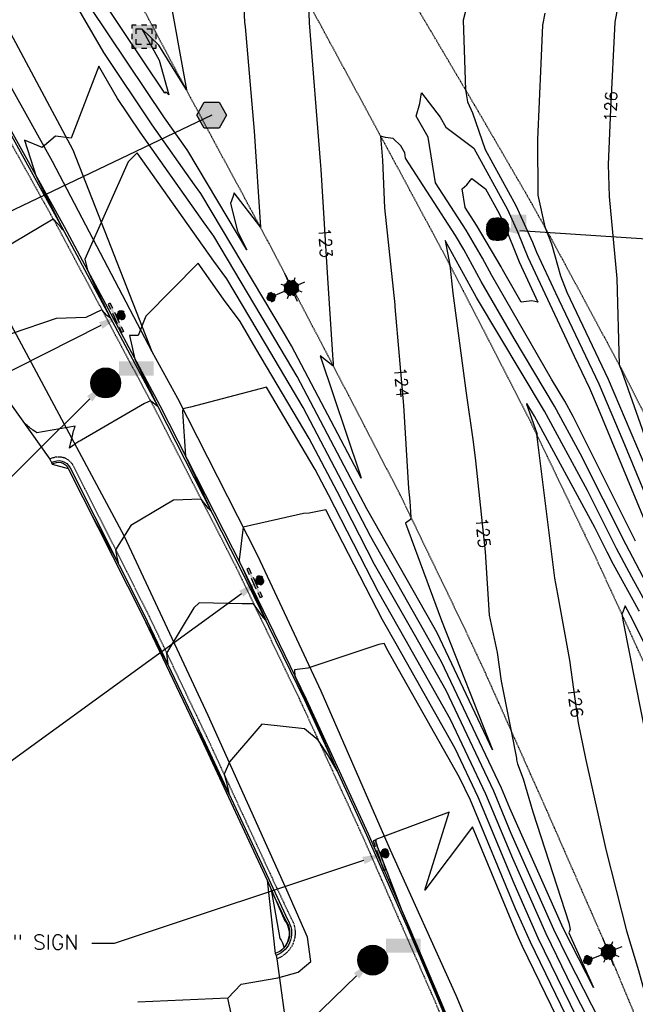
# Model space of a CAD drawing. Header units: feet. Extents: x 351431 to 355879, y 310968 to 329728.
# Tile 242 of 254: x 352088 to 352294, y 328634 to 328963. Entities that reach past the tile are written whole.
import ezdxf

# ---------------------------------------------------------------- set-up
doc = ezdxf.new("R2010")
doc.units = ezdxf.units.FT
doc.header["$MEASUREMENT"] = 0
doc.linetypes.add('D25', pattern=[0.375, 0.25, -0.125])
for name, color, linetype in [('ELIF', 153, 'LINKFENCE'), ('ELTCH-EG1', 253, 'Continuous'), ('ELTCN-EG1', 251, 'Continuous'), ('ELTNB-EG1', 55, 'Continuous'), ('ELTT', 3, 'Continuous'), ('ELUEU', 153, 'UE'), ('ELYCB-BACK', 5, 'Continuous'), ('ELYCB-FL', 2, 'Continuous'), ('ELYSP', 1, 'D25'), ('ESFLJ', 5, 'Continuous'), ('ESFLP', 4, 'Continuous'), ('ESFS', 153, 'Continuous'), ('ESGH', 1, 'Continuous'), ('ESMask', 155, 'Continuous'), ('ESUD', 5, 'Continuous'), ('ETFS', 6, 'Continuous'), ('ETGH', 4, 'Continuous'), ('ETTC', 252, 'Continuous'), ('ETUD', 4, 'Continuous')]:
    doc.layers.add(name, color=color, linetype=linetype)
doc.styles.add('ANNO-TOPO', font='simplex.shx')
doc.styles.add('L80', font='simplex', dxfattribs={"height": 4})
doc.styles.add('ROMANSM', font='romansm.shx')
doc.linetypes.add('LINKFENCE', pattern='A,0.25,-0.08,0.25,-0.08,["X",ROMANSM,S=0.08,R=0,X=-0.004,Y=-0.04],-0.12', length=0.78)
doc.linetypes.add('UE', pattern='A,0.25,-0.07,0.07,-0.07,0.07,-0.07,0.07,-0.07,0.25,-0.06,["UE",ROMANSM,S=0.08,R=0,X=-0.02,Y=-0.04],-0.175', length=1.225)

# ---------------------------------------------------------------- blocks, each defined once
blk = doc.blocks.new('ESUFJBOX2')
for points in [[(-0.0787, 0.0535), (-0.0787, 0.0787), (-0.0535, 0.0787)], [(-0.0178, 0.0787), (0.0178, 0.0787)], [(0.0535, 0.0787), (0.0787, 0.0787), (0.0787, 0.0535)], [(-0.0787, -0.0178), (-0.0787, 0.0178)], [(-0.0525, 0.0178), (-0.0525, 0.0525), (-0.0178, 0.0525)], [(0.0178, 0.0525), (0.0525, 0.0525), (0.0525, 0.0178)], [(0.0787, 0.0178), (0.0787, -0.0178)], [(-0.0787, -0.0787), (-0.0787, -0.0535)], [(-0.0525, -0.0525), (-0.0525, -0.0178)], [(-0.0178, -0.0525), (-0.0525, -0.0525)], [(0.0525, -0.0178), (0.0525, -0.0525), (0.0178, -0.0525)], [(0.0787, -0.0535), (0.0787, -0.0787), (0.0535, -0.0787)], [(-0.0535, -0.0787), (-0.0787, -0.0787)], [(0.0178, -0.0787), (-0.0178, -0.0787)]]:
    blk.add_lwpolyline(points)
at = {"layer": 'ESMask'}
blk.add_solid([(-0.0787, -0.0787), (-0.0787, 0.0787), (0.0787, -0.0787), (0.0787, 0.0787)], dxfattribs=at)
blk = doc.blocks.new('ESIPUBSIGN')
at = {"layer": 'ESMask'}
h = blk.add_hatch(color=256, dxfattribs=at)
edge = h.paths.add_edge_path()
edge.add_arc((0, 0), 0.03, 90, 450)
for p, q in [((-0.03, 0.1047), (-0.0447, 0.1047)), ((-0.0447, 0.1047), (-0.0447, 0.066)), ((-0.03, 0.1047), (-0.03, 0.066)), ((-0.0447, 0.0381), (-0.0447, -0.0393)), ((-0.03, 0.0381), (-0.03, -0.0393)), ((-0.0447, -0.0672), (-0.0447, -0.1059)), ((-0.03, -0.1059), (-0.0447, -0.1059)), ((-0.03, -0.0672), (-0.03, -0.1059))]:
    blk.add_line(p, q)
for start, end in [(144.23142, 216.35632), (17.97024, 107.04945), (253.53828, 340.78828)]:
    blk.add_arc((0, 0), 0.03, start, end)
blk.add_solid([(-0.0447, -0.1059), (-0.03, -0.1059), (-0.0447, 0.1047), (-0.03, 0.1047)], dxfattribs=at)
blk = doc.blocks.new('ESUFMALUM')
for p, q in [((0, -0.0295), (0, -0.0976)), ((-0.053, -0.0946), (-0.0354, -0.1123)), ((0.053, -0.0946), (0.0354, -0.1123)), ((-0.1, -0.1476), (-0.05, -0.1476)), ((-0.0354, -0.183), (-0.053, -0.2007)), ((0.0354, -0.183), (0.053, -0.2007)), ((0.05, -0.1476), (0.1, -0.1476)), ((0, -0.1976), (0, -0.2476))]:
    blk.add_line(p, q)
for centre, radius, start, end in [((0, 0), 0.0295, 153.65027, 206.34973), ((0, 0), 0.0295, 63.65027, 116.34973), ((0, 0), 0.0295, 333.65027, 26.34973), ((0, 0), 0.0295, 243.65027, 296.34973), ((0, -0.1476), 0.05, 121.70415, 148.29585), ((0, -0.1476), 0.05, 76.70415, 103.29585), ((0, -0.1476), 0.05, 31.70415, 58.29585), ((0, -0.1476), 0.05, 166.70415, 193.29585), ((0, -0.1476), 0.05, 211.70415, 238.29585), ((0, -0.1476), 0.05, 256.70415, 283.29585), ((0, -0.1476), 0.05, 301.70415, 328.29585), ((0, -0.1476), 0.05, 346.70415, 13.29585)]:
    blk.add_arc(centre, radius, start, end)
at = {"layer": 'ESMask'}
for points, const_width in [([(-0.0148, 0, 1), (0.0148, 0, 1)], 0.0295), ([(-0.025, -0.1476, 1), (0.025, -0.1476, 1)], 0.05)]:
    blk.add_lwpolyline(points, format="xyb", close=True, dxfattribs=dict(at, const_width=const_width))
blk = doc.blocks.new('ESUMHOLE')
at = {"ltscale": 0.5}
for radius in [0.1, 0.057]:
    blk.add_circle((0, 0), radius, dxfattribs=at)
at = {"layer": 'ESMask', "const_width": 0.1}
blk.add_lwpolyline([(-0.05, 0, 1), (0.05, 0, 1)], format="xyb", close=True, dxfattribs=at)
at = {"layer": 'ESMask', "color": 155}
blk.add_solid([(0.0899, 0.0499), (0.0899, 0.1445), (0.3206, 0.0499), (0.3206, 0.1445)], dxfattribs=at)
blk = doc.blocks.new('TH')
blk.add_hatch(color=256).paths.add_polyline_path([(-0.05, 0.0866), (0.05, 0.0866), (0.1, 0), (0.05, -0.0866), (-0.05, -0.0866), (-0.1, 0)])
for p, q in [((-0.1, 0), (-0.05, 0.0866)), ((-0.05, 0.0866), (0.05, 0.0866)), ((0.05, 0.0866), (0.1, 0)), ((-0.05, -0.0866), (-0.1, 0)), ((0.1, 0), (0.05, -0.0866)), ((0.05, -0.0866), (-0.05, -0.0866))]:
    blk.add_line(p, q)
blk = doc.blocks.new('ESUDFI')
for p, q in [((-0.0246, 0.0125), (-0.012, 0.0252)), ((-0.0118, -0.0119), (0.0118, 0.0119)), ((0.0005, 0.0379), (0.0133, 0.0508)), ((0.0236, 0.0239), (0.0369, 0.0373)), ((0.0379, 0.001), (0.0506, 0.0139)), ((-0.0506, -0.0139), (-0.0371, -0.0002)), ((-0.0369, -0.0373), (-0.0236, -0.0239)), ((-0.0133, -0.0508), (0.0002, -0.0371)), ((0.0128, -0.0244), (0.0253, -0.0117))]:
    blk.add_line(p, q)
for radius, start, end in [(0.0787, 110, 160), (0.0787, 20, 70), (0.0525, 152.80552, 297.89031), (0.0525, 332.80552, 117.89031), (0.0787, 200, 250), (0.0787, 290, 340)]:
    blk.add_arc((0, 0), radius, start, end)
at = {"layer": 'ESMask', "const_width": 0.0787}
blk.add_lwpolyline([(-0.0394, 0, 1), (0.0394, 0, 1)], format="xyb", close=True, dxfattribs=at)
at = {"layer": 'ESMask', "color": 155}
blk.add_solid([(0.0906, -0.0176), (0.0906, 0.0964), (0.1931, -0.0176), (0.1931, 0.0964)], dxfattribs=at)

msp = doc.modelspace()

# ---------------------------------------------------------------- linework, layer by layer
at = {"layer": 'ELIF', "flags": 128}
msp.add_lwpolyline([(351665.81, 329546.35), (351668.67, 329546.32), (351712.54, 329546.56), (351722.05, 329546.27), (351725.7, 329546.14), (351727.05, 329527.6), (351726.98, 329491.13), (351727.87, 329438.62), (351761.81, 329438.02), (351814.65, 329437.62), (351835.33, 329436.32), (351862.69, 329386.6), (351889.26, 329335.82), (351906.4, 329302.42), (351911.4, 329277.72), (351919.48, 329244.63), (352047.76, 329007.58), (352098.92, 328915.68), (352132.27, 328852.09), (352140.87, 328836.47), (352167.62, 328783.87), (352188.73, 328738.56), (352211.91, 328685.43), (352233.94, 328636.87), (352256.62, 328582.42), (352273.72, 328540.75), (352299.09, 328469.91), (352318.55, 328413.67), (352330.88, 328375.47), (352342.65, 328334.94), (352357.71, 328280.05), (352368.83, 328237.62), (352379.7, 328199.8), (352386.09, 328164.27), (352394.28, 328131.6), (352410.52, 328091.57), (352420.61, 328052.51), (352438.52, 327998.33), (352447.97, 327930.27), (352457.3, 327883.52), (352464.85, 327832.95), (352474.76, 327769.44), (352480.47, 327723.6), (352472.87, 327669.08), (352462.58, 327607.63), (352454.35, 327565.56), (352450.14, 327542.51), (352440.18, 327491.23), (352434.19, 327452.8), (352425.1, 327392.33), (352415.15, 327340.16), (352400.93, 327284.96), (352388.51, 327217.63), (352380.26, 327170.72), (352376.42, 327149.51), (352369.64, 327110.29), (352361.86, 327072.16), (352335.86, 327055.2), (352288.6, 327027.01)], dxfattribs=at)
at = {"layer": 'ELTCH-EG1', "elevation": 130, "flags": 128}
for points in [[(352277.23, 328609.81), (352256.19, 328653.11), (352254.3, 328657.36), (352239.45, 328693.1), (352223.54, 328671.98), (352231.64, 328698.05), (352207.11, 328688.9), (352207.11, 328687.78), (352215.96, 328664.81), (352218.1, 328659.81), (352219.76, 328655.81), (352228.42, 328635.05), (352238.87, 328609.95)], [(352177.67, 328654.44), (352177.84, 328654.78), (352177.89, 328654.88), (352178.03, 328655.21), (352178.07, 328655.32), (352178.19, 328655.64), (352178.22, 328655.77), (352178.29, 328656.06), (352178.32, 328656.2), (352178.36, 328656.49), (352178.38, 328656.63), (352178.42, 328656.92), (352178.43, 328657.06), (352178.44, 328657.35), (352178.44, 328657.5), (352178.44, 328657.79), (352178.44, 328657.94), (352178.42, 328658.22), (352178.4, 328658.37), (352178.37, 328658.65), (352178.34, 328658.81), (352178.29, 328659.08), (352178.26, 328659.24), (352178.19, 328659.51), (352178.15, 328659.66), (352178.06, 328659.93), (352178.01, 328660.08), (352177.92, 328660.34), (352177.85, 328660.49), (352177.74, 328660.74), (352177.67, 328660.89), (352177.54, 328661.13), (352177.46, 328661.28), (352177.32, 328661.51), (352177.23, 328661.66), (352177.08, 328661.87), (352172.22, 328672.03), (352175.03, 328655.77), (352175.49, 328655.27), (352175.95, 328654.32), (352176.36, 328653.03), (352176.55, 328652.88), (352176.85, 328653.23), (352176.87, 328653.24), (352177.14, 328653.59), (352177.16, 328653.63), (352177.4, 328653.97), (352177.43, 328654.03), (352177.63, 328654.37), (352177.67, 328654.44)]]:
    msp.add_lwpolyline(points, dxfattribs=at)
at = {"layer": 'ELTCN-EG1', "flags": 128}
for points, elevation in [([(352161.25, 329005.32), (352163.29, 328962.13), (352163.33, 328961.37), (352163.47, 328960.64), (352166.53, 328925.75), (352168.55, 328893.62), (352168.35, 328893.92), (352159.82, 328905.14), (352159.42, 328904), (352158.6, 328901.54), (352160.89, 328892.29), (352163.99, 328886.09), (352144.31, 328919.18), (352143.28, 328920.6), (352136.47, 328930.23), (352111.59, 328967.39)], 122), ([(352137.69, 328973.38), (352143.83, 328939.5), (352134.62, 328954.44), (352128.93, 328960), (352134.76, 328949.46), (352137.94, 328937.91), (352136.97, 328938.83), (352136.64, 328938.46), (352106.99, 328982.74)], 121), ([(352240.82, 328894.31), (352237.01, 328900.2), (352236.03, 328906.4), (352237.62, 328907.76), (352239.22, 328909.92), (352243.85, 328906.47), (352248.39, 328898.17), (352249.79, 328895.06), (352255.06, 328882), (352261.36, 328868.51), (352259.32, 328869.05), (352255.74, 328868.61), (352249.5, 328879.46), (352249.01, 328880.34), (352240.82, 328894.31)], 122), ([(352292.21, 328763.87), (352292.19, 328763.89), (352290.46, 328767.07), (352289.46, 328764.31), (352289.35, 328764.26), (352289.59, 328762.95), (352289.83, 328761.67), (352297.91, 328721.12), (352307.35, 328683.31), (352310.68, 328671.21), (352322.77, 328631.65)], 127), ([(352355.11, 328629.27), (352348.62, 328643.97), (352334.2, 328676.04), (352329.73, 328685.67), (352313.73, 328721.04), (352310.91, 328726.54), (352292.21, 328763.87)], 127)]:
    msp.add_lwpolyline(points, dxfattribs=dict(at, elevation=elevation))
at = {"layer": 'ELTNB-EG1'}
msp.add_polyline3d([(352065.17, 328862.36, 125.14), (352098.23, 328816.06, 126.3), (352098.79, 328814.92, 126.23), (352098.95, 328814.35, 126.49), (352104.34, 328812.91, 126.56), (352129.06, 328764.06, 128), (352149.58, 328720.98, 129.2), (352170.78, 328675.28, 129.94), (352173.56, 328650.74, 129.84), (352173.88, 328650.16, 129.37), (352174.09, 328649.04, 129.35), (352178.65, 328615.68, 129.4)], dxfattribs=at)
at = {"layer": 'ELTT', "flags": 128}
for points in [[(351729.06, 329542.09), (351726.98, 329491.13), (351727.87, 329438.62), (351730.41, 329418.19), (351828.52, 329378.9), (351850.25, 329308.64), (351846.17, 329246.93), (351876.15, 329247.48), (351919.48, 329244.63), (351955.9, 329176.53), (351979.91, 329130.51), (351997.17, 329099.36), (352025.37, 329047.76), (352047.76, 329007.58), (352098.92, 328915.68), (352132.27, 328852.09)], [(352075.36, 328976.58), (352105.82, 328919.44), (352132.27, 328852.09)]]:
    msp.add_lwpolyline(points, dxfattribs=at)
at = {"layer": 'ELUEU', "flags": 128}
for points in [[(351795.32, 327022.07), (351867.16, 327024.46), (351987.61, 327020.64), (352009.23, 327022.09), (352027.02, 327021.45), (352072.51, 327021.72), (352112.96, 327021.67), (352171.37, 327021.98), (352194.7, 327022.27), (352226, 327021.34), (352263.63, 327023.46), (352288.7, 327021.31), (352310.43, 327020.32), (352316.83, 327021.55), (352319.09, 327027), (352321.11, 327031.09), (352320.2, 327053.35), (352324.61, 327077.01), (352326.43, 327094.24), (352332.57, 327130.17), (352342.35, 327180.51), (352354.03, 327243.09), (352365.01, 327305.98), (352371.85, 327329.21), (352379.8, 327396.11), (352386.56, 327422.65), (352392.34, 327448.04), (352398.82, 327488.26), (352406.66, 327540.78), (352413.19, 327591.71), (352412.11, 327620.95), (352413.42, 327641.59), (352420.42, 327686.63), (352419.11, 327716.41), (352412.41, 327756.22), (352394.55, 327796.91), (352385.14, 327832.33), (352378.66, 327862.63), (352372.08, 327913.36), (352350.93, 328009.31), (352346.12, 328033.4), (352341.34, 328044.38), (352333.77, 328073.1), (352323.72, 328109.84), (352310.62, 328150.42), (352290.45, 328226.12), (352276.08, 328279.51), (352256.38, 328340.6), (352229.56, 328419.45), (352196.14, 328506.91), (352183.27, 328541.54), (352172.84, 328573.17), (352165.64, 328599.45), (352157.65, 328635.82), (352162.1, 328640.5), (352174.39, 328642.65), (352181.23, 328644.59), (352185.46, 328648.11), (352184.31, 328656.28), (352177.45, 328671.96), (352151.14, 328730.41), (352123.1, 328790.2), (352072.64, 328884.3), (352039.38, 328944.35), (352029.05, 328964.98), (351966.88, 329077.3), (351959.07, 329089.05), (351952.03, 329090.13), (351955.53, 329092.97), (351934.21, 329133.41), (351917.62, 329165.5), (351909.17, 329179.8), (351901.09, 329189.64), (351893.8, 329195.4), (351885.09, 329200.16), (351873.54, 329204.46), (351855.83, 329206.05)], [(352157.65, 328635.82), (352127.63, 328634.49)]]:
    msp.add_lwpolyline(points, dxfattribs=at)
at = {"layer": 'ELYCB-BACK', "flags": 128}
for points in [[(351849.34, 329231.82), (351905.88, 329232.22, -0.234577), (351922.36, 329221.53), (351944.18, 329182.28), (351965.43, 329143.2), (351982.78, 329111.56), (351994.22, 329090.65), (352012.27, 329057.79), (352031.23, 329023.18), (352057.31, 328976.1), (352079.48, 328936.06), (352102.94, 328893.82), (352134.9, 328834.03), (352162.25, 328780.38), (352183.86, 328735.85), (352204.56, 328690.74), (352218.15, 328659.83), (352228.71, 328635.15), (352251.8, 328579.73)], [(352098.95, 328814.35, -0.477845), (352104.34, 328812.91), (352129.06, 328764.06), (352149.58, 328720.98), (352170.78, 328675.28), (352176.78, 328661.73, -0.496988), (352173.56, 328650.74)]]:
    msp.add_lwpolyline(points, format="xyb", dxfattribs=at)
at = {"layer": 'ELYCB-FL', "flags": 128}
for points in [[(351849.33, 329231.16), (351905.87, 329231.49, -0.251201), (351921.71, 329221.22), (351943.55, 329181.87), (351964.73, 329142.62), (351982.25, 329111.14), (351993.41, 329090.77), (352011.69, 329057.55), (352030.82, 329022.76), (352056.7, 328975.74), (352079.11, 328935.31), (352102.14, 328893.61), (352134.31, 328833.68), (352161.62, 328780.12), (352183.35, 328735.61), (352204.02, 328690.43), (352217.59, 328659.66), (352228.11, 328634.94), (352251.07, 328579.71)], [(352098.79, 328814.92, -0.447103), (352104.94, 328813.15), (352129.65, 328764.27), (352150.13, 328721.19), (352171.38, 328675.62), (352177.59, 328662.11, -0.487321), (352173.88, 328650.16)]]:
    msp.add_lwpolyline(points, format="xyb", dxfattribs=at)
at = {"layer": 'ELYSP', "flags": 128}
for points in [[(351862.52, 329554.66), (351868.48, 329538.31), (351869.42, 329535.95), (351870.63, 329533.34), (351871.84, 329531.02), (351898.68, 329481.43), (351924.63, 329434.28), (351928.34, 329428.36), (351931.88, 329424.34), (351933, 329422.54), (351952.19, 329389.41), (351978.48, 329342.28), (352004.81, 329294.75), (352030.84, 329247.33), (352060.63, 329194.08), (352086.79, 329146.62), (352116.65, 329092.67), (352140.95, 329048.32), (352164.81, 329004.89), (352188.15, 328962.14), (352212.85, 328916.49), (352228.2, 328887.95), (352236.33, 328872.41), (352258.49, 328829.36), (352280.54, 328783.38), (352290.03, 328762.79), (352309.71, 328719.23), (352329.72, 328673.69), (352349.1, 328626.81), (352367.07, 328581.15), (352373.57, 328564.01), (352390.32, 328517.88), (352406.22, 328471.17), (352421.7, 328424.27), (352436.86, 328376.11), (352450.25, 328329.8), (352462.61, 328281.12), (352475.09, 328231.87), (352486.25, 328185.11), (352496.74, 328135.09), (352505.62, 328086.27), (352514.54, 328033.94), (352521.76, 327989.77), (352531.3, 327933.73), (352538.7, 327889.39), (352547.72, 327833.41), (352554.93, 327789.91), (352563.81, 327734.73), (352571.11, 327689.55), (352579.84, 327635.26), (352587.38, 327589.57), (352596.28, 327533.25), (352603.29, 327489.34), (352612.56, 327432.99), (352619.66, 327389.61), (352628.79, 327333.57), (352636.36, 327289.78), (352645.14, 327234.58), (352652.62, 327189.46), (352661.63, 327134.08), (352668.69, 327089.35), (352675.89, 327044.48), (352682.73, 327000.59), (352686.56, 326976.32), (352694.26, 326927.21), (352698.66, 326895.64), (352706.97, 326847.16), (352714.25, 326799.55), (352722.48, 326747.2), (352729.75, 326701.34), (352737.97, 326649.53), (352746.56, 326595.61), (352754.07, 326548.63), (352762.09, 326498.76), (352770.28, 326448.66), (352778.28, 326399.02), (352786.42, 326348.21), (352794.41, 326298.89), (352802.47, 326248.63), (352810.51, 326199.31), (352818.65, 326148.92), (352826.64, 326099.4), (352835.05, 326048.43), (352843, 325999.3), (352851.33, 325946.41), (352858.97, 325899.03), (352867.02, 325848.86), (352874.94, 325799.46), (352883.36, 325747.23), (352891.16, 325699.21), (352899.48, 325647.1), (352907.27, 325599.21), (352915.42, 325548.05), (352923.22, 325499.12), (352931.65, 325447.72), (352940.42, 325398.62), (352949.15, 325347.91), (352957.47, 325299.11), (352966.11, 325246.23), (352973.26, 325199.22), (352981.71, 325147.47), (352989.51, 325099.49), (352994.9, 325068.59), (353000.4, 325032.81), (353006.91, 324993.6), (353012.12, 324957.22), (353021.58, 324898.88), (353029.63, 324849.76), (353037.69, 324799.9), (353045.8, 324751.02), (353054.11, 324701.43), (353062.02, 324652.29), (353070.04, 324602.96), (353077.96, 324553.87), (353085.91, 324505.09), (353094.14, 324454.84), (353102.2, 324406.14), (353110.06, 324356.36), (353118.02, 324307.22), (353125.92, 324257.7), (353133.91, 324207.71), (353141.65, 324159.13), (353149.64, 324109.53), (353157.86, 324060.15), (353165.85, 324010.86), (353173.75, 323961.19), (353181.54, 323912.02), (353189.31, 323862.86), (353197.18, 323812.79), (353205.17, 323763.84), (353213.16, 323713.91), (353220.85, 323664.89), (353228.93, 323615.88), (353236.82, 323566.31), (353244.93, 323517.07), (353252.73, 323467.46), (353260.77, 323417.72), (353268.41, 323368.86), (353276.49, 323319.6), (353284.34, 323270.41), (353292.33, 323221.36), (353299.99, 323171.68), (353307.93, 323122.47), (353316.1, 323072.76), (353323.86, 323023.29), (353332.53, 322971.2), (353340.22, 322922.22), (353347.13, 322874.57), (353353.74, 322823.54), (353359.62, 322773.77), (353365.17, 322724.35), (353370.3, 322674.05), (353375.32, 322625.03), (353379.87, 322575.18), (353384.18, 322525.33), (353387.85, 322475.76), (353391.39, 322426.12), (353394.47, 322376.08), (353397.29, 322326.88), (353399.17, 322276.61), (353401.08, 322227.34), (353402.1, 322175.29), (353403.06, 322127.63), (353403.66, 322075.2), (353403.64, 322026.39), (353403.67, 321975.84), (353403.97, 321926.36), (353403.89, 321875.83), (353404, 321870.12), (353405.85, 321868.24), (353409.01, 321827.04), (353412.79, 321812.81), (353417.65, 321807.44), (353422.66, 321811.83), (353426.67, 321827.75), (353429.86, 321842.46), (353429.64, 321876.49), (353429.54, 321926.15), (353429.75, 321976.4), (353429.79, 322027.56), (353429.97, 322076.64), (353429.72, 322128.27), (353429.25, 322177.1), (353428.85, 322227.79), (353428.22, 322277.97), (353427.15, 322328.04), (353425.56, 322378.43), (353423.62, 322427.85), (353421.45, 322478.53), (353418.44, 322525.97), (353414.47, 322578.5), (353410.55, 322629.29), (353406.58, 322678.66), (353401.12, 322728.54), (353395.2, 322777.93), (353389.23, 322827.82), (353382.69, 322878.03), (353375.18, 322928.17), (353367.76, 322976.62), (353359.81, 323029.14), (353352.32, 323077.72), (353344.64, 323128.12), (353336.86, 323177.53), (353329.17, 323226.11), (353321.25, 323275.45), (353313.08, 323325.09), (353304.98, 323374.58), (353296.9, 323424.28), (353289.12, 323472.69), (353281.01, 323522.56), (353272.96, 323571.98), (353264.82, 323621.91), (353256.83, 323670.94), (353248.87, 323720.32), (353240.85, 323769.6), (353233.06, 323818.82), (353224.88, 323868.78), (353216.97, 323917.79), (353209, 323967.62), (353201.01, 324016.34), (353192.87, 324065.93), (353184.88, 324115.09), (353176.89, 324164.41), (353168.84, 324213.83), (353160.97, 324263.08), (353152.94, 324312.58), (353144.91, 324361.58), (353136.98, 324411.25), (353129.01, 324459.9), (353120.97, 324509.72), (353111.8, 324559.29), (353103.71, 324608.2), (353096.64, 324657.7), (353088.4, 324707.05), (353080.52, 324756.9), (353072.54, 324806.18), (353064.63, 324854.91), (353056.29, 324905.17), (353046.88, 324963), (353040.5, 325001.65), (353034.51, 325038.43), (353032.08, 325056.91), (353025.4, 325088.03), (353026.74, 325090.76), (353025.08, 325099.84), (353017.26, 325149.09), (353009.07, 325199.67), (353001.18, 325249.31), (352992.9, 325300.49), (352985.13, 325349.2), (352977.11, 325399.98), (352969.08, 325449.2), (352960.89, 325500.26), (352953.27, 325549.21), (352944.97, 325600.34), (352937.08, 325649), (352928.75, 325700.88), (352920.89, 325749.35), (352912.73, 325800.14), (352904.9, 325849.4), (352896.71, 325900.39), (352888.84, 325949.1), (352880.4, 326000.29), (352872.64, 326049.08), (352864.39, 326099.28), (352856.34, 326149.02), (352848.26, 326199.2), (352840.19, 326249.08), (352832.22, 326298.89), (352824.01, 326349.18), (352815.93, 326399.61), (352807.57, 326449.38), (352799.67, 326499.18), (352791.56, 326549.6), (352782.84, 326599.22), (352774.42, 326655.56), (352766.72, 326704.51), (352759.08, 326752.71), (352751.12, 326803.37), (352743.48, 326851.72), (352736.98, 326891.46), (352731.78, 326926.57), (352723.7, 326979.14), (352719.25, 327005.2), (352712.08, 327050.01), (352704.85, 327094.46), (352697.35, 327139.97), (352688.23, 327195.49), (352680.89, 327240.25), (352672.13, 327294.7), (352664.68, 327340.33), (352655.67, 327395.92), (352648.53, 327439.83), (352639.52, 327495.27), (352632.47, 327539.74), (352623.57, 327595.47), (352616.32, 327639.82), (352607.25, 327696.56), (352600.2, 327740.15), (352591.08, 327795.89), (352583.74, 327839.91), (352574.34, 327896.71), (352567.07, 327939.86), (352557.56, 327996.32), (352550.22, 328040.19), (352541.44, 328091.31), (352531.4, 328143.34), (352531.45, 328143.34), (352520.62, 328192.63), (352509.03, 328240.63), (352496.55, 328290.59), (352483.55, 328339.04), (352470.58, 328386.05), (352455.86, 328435.02), (352438.97, 328481.36), (352424.2, 328530.36), (352407.62, 328575.42), (352400.09, 328594.71), (352382.61, 328639.43), (352363.23, 328687.59), (352344.26, 328731.71), (352323.27, 328778.58), (352313.92, 328797.66), (352289.67, 328845.52), (352266.59, 328888.4), (352258.52, 328902.89), (352241.23, 328932.66), (352222.63, 328964.17), (352215.23, 328975.86), (352188.32, 329018), (352161.34, 329060.22), (352134.23, 329102.69), (352100.69, 329155.16), (352074.93, 329201.67), (352045.48, 329255.23), (352019.65, 329301.99), (351992.93, 329350.38), (351967.17, 329397.28), (351942.01, 329443.17), (351916.49, 329489.9), (351902.82, 329514.6), (351891.6, 329531.22), (351884.34, 329540.62), (351870.15, 329558.58, 1.1946), (351862.45, 329554.85)], [(351665.39, 329554.11), (351710.97, 329554.06), (351774.35, 329554.01), (351784.94, 329554.11, -0.069602), (351795.28, 329552.91), (351798.61, 329552.01), (351806.92, 329547.97), (351814.14, 329541.96), (351816.68, 329539.37), (351820.27, 329533.17), (351825.45, 329523.63), (351845.07, 329483.83), (351856.85, 329463.1), (351881, 329419.39), (351904.83, 329375.38), (351929.22, 329331.66), (351953.47, 329288.23), (351976.81, 329244.1), (352001.75, 329200.36), (352025.68, 329156.43), (352049.53, 329112.94), (352074.01, 329068.37), (352097.6, 329024.87), (352121.79, 328980.83), (352145.25, 328936.83), (352168.79, 328893.17), (352192.16, 328848.72), (352215.23, 328804.19), (352236.95, 328759.14), (352243.67, 328744.72), (352264.13, 328698.9), (352284.23, 328653), (352303.38, 328606.96), (352321.88, 328560.11), (352325.47, 328550.41), (352342.92, 328503.08), (352359.32, 328456.12), (352374.79, 328408.59), (352389.74, 328360.24), (352401.77, 328318.97), (352414.54, 328270.33), (352426.38, 328221.68), (352437.43, 328173.02), (352447.64, 328123.96), (352457.18, 328074.89), (352465.1, 328029.71), (352470.96, 327980.1), (352474.57, 327930.02), (352478.49, 327879.75), (352483.06, 327829.57), (352487.65, 327780.01), (352491.75, 327730.01), (352494.88, 327680.08), (352496.92, 327629.45), (352497.79, 327577.66), (352496.37, 327529.11), (352493.14, 327478.72), (352488.55, 327429.28), (352483.09, 327380.91), (352476.61, 327329.92), (352469.94, 327280.11), (352463.25, 327230.3), (352456.41, 327181.21), (352449.82, 327131.13), (352443.29, 327080.8), (352437, 327030.56), (352436.03, 327016.28)], [(351849.31, 329229.84), (351905.7, 329230.08, -0.245618), (351920.64, 329220.63), (351942.32, 329181.39), (351963.55, 329142.59), (351981.18, 329110.22), (351992.34, 329090.3), (352010.47, 329056.99), (352029.83, 329021.78), (352055.64, 328974.88), (352077.93, 328934.76), (352101.17, 328893), (352133.27, 328832.84), (352160.62, 328779.57), (352182.05, 328734.9), (352202.76, 328689.89), (352216.28, 328658.97), (352226.99, 328634.58), (352249.67, 328579.4), (352218.28, 328569.39)], [(352098.23, 328816.06, -0.456599), (352106.05, 328813.7), (352130.72, 328764.89), (352151.46, 328721.42), (352172.45, 328676.06), (352178.83, 328662.52, -0.47418), (352174.09, 328649.04)]]:
    msp.add_lwpolyline(points, format="xyb", dxfattribs=at)
at = {"layer": 'ETFS', "linetype": 'ByBlock', "lineweight": -2}
msp.add_line((352119.72, 328654.12), (352112.22, 328654.12), dxfattribs=at)
for points in [[(352115.23, 328860.77), (352040.47, 328823.03)], [(352162.21, 328771.08), (352084.76, 328714.72)], [(352203.02, 328681.87), (352119.72, 328654.12)]]:
    msp.add_lwpolyline(points, dxfattribs=at)
at = {"layer": 'ETFS'}
for points in [[(352114.66, 328861.88), (352121.92, 328864.15), (352115.79, 328859.65)], [(352161.47, 328772.09), (352168.27, 328775.49), (352162.95, 328770.07)], [(352202.63, 328683.06), (352210.14, 328684.24), (352203.42, 328680.68)]]:
    msp.add_solid(points, dxfattribs=at)
at = {"layer": 'ETGH', "linetype": 'ByBlock', "lineweight": -2}
msp.add_lwpolyline([(352152.28, 328931.08), (351974.82, 328846.3)], dxfattribs=at)
at = {"layer": 'ETUD', "linetype": 'ByBlock', "lineweight": -2}
for points in [[(352255.34, 328892.47), (352444.91, 328880.02)], [(352111.52, 328836.25), (352035.23, 328760.4)], [(352200.73, 328643.34), (352111.86, 328557.06)]]:
    msp.add_lwpolyline(points, dxfattribs=at)
at = {"layer": 'ETUD'}
for points in [[(352255.26, 328891.22), (352247.86, 328892.96), (352255.42, 328893.71)], [(352110.64, 328837.14), (352116.84, 328841.54), (352112.4, 328835.37)], [(352199.86, 328644.24), (352206.11, 328648.57), (352201.6, 328642.45)]]:
    msp.add_solid(points, dxfattribs=at)

# ---------------------------------------------------------------- block references
at = {"layer": 'ESFLJ', "xscale": 50, "yscale": 50, "zscale": 50}
msp.add_blockref('ESUFJBOX2', (352129.67, 328957.33), dxfattribs=at)
at = {"layer": 'ESFLP'}
for p, xscale, yscale, zscale, rotation in [((352172.21, 328870.26), 49.99999999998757, 49.99999999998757, 49.99999999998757, 114.4679793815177), ((352278.05, 328648.58), 49.9999999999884, 49.9999999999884, 49.9999999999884, 111.6621278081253)]:
    msp.add_blockref('ESUFMALUM', p, dxfattribs=dict(at, xscale=xscale, yscale=yscale, zscale=zscale, rotation=rotation))
at = {"layer": 'ESFS'}
for p, xscale, yscale, zscale, rotation in [((352121.92, 328864.15), 49.99999999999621, 49.99999999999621, 49.99999999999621, 25.1749543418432), ((352168.27, 328775.49), 50.00000000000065, 50.00000000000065, 50.00000000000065, 24.99834260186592), ((352210.14, 328684.24), 49.99999999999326, 49.99999999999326, 49.99999999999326, 19.35883264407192)]:
    msp.add_blockref('ESIPUBSIGN', p, dxfattribs=dict(at, xscale=xscale, yscale=yscale, zscale=zscale, rotation=rotation))
at = {"layer": 'ESGH', "xscale": 50, "yscale": 50, "zscale": 50}
msp.add_blockref('TH', (352152.28, 328931.08), dxfattribs=at)
at = {"layer": 'ESUD', "xscale": 50, "yscale": 50, "zscale": 50}
for name, p in [('ESUDFI', (352247.86, 328892.96)), ('ESUMHOLE', (352116.84, 328841.54)), ('ESUMHOLE', (352206.11, 328648.57))]:
    msp.add_blockref(name, p, dxfattribs=at)

# ---------------------------------------------------------------- texts
at = {"layer": 'ETFS', "insert": (352107.72, 328657.08), "char_height": 5, "attachment_point": 3, "style": 'ANNO-TOPO'}
msp.add_mtext('"NO PARKING FIRE LANE" SIGN', dxfattribs=at)

# ---------------------------------------------------------------- next in the draw order: texts
at = {"layer": 'ETTC', "char_height": 4, "attachment_point": 5, "style": 'L80', "bg_fill": 3, "box_fill_scale": 1.2, "bg_fill_color": 256}
for s, insert, rotation, bg_fill_transparency in [('{126}', (352285.69, 328933.97, 126), 87.1341, 7018769), ('{123}', (352190.31, 328888.44, 123), 273.5805, 7018924), ('{124}', (352215.72, 328841.72, 124), 275.0225, 7018929), ('{125}', (352243.05, 328791.47, 125), 276.0272, 7018934), ('{126}', (352273.86, 328734.82, 126), 277.8922, 7018939)]:
    msp.add_mtext(s, dxfattribs=dict(at, insert=insert, rotation=rotation, bg_fill_transparency=bg_fill_transparency))

# ---------------------------------------------------------------- next in the draw order: linework, layer by layer
at = {"layer": 'ELTCH-EG1', "elevation": 125, "flags": 128}
for points in [[(352263.64, 328965.2), (352262.91, 328961.16), (352262.27, 328948.39), (352261.24, 328923), (352261.3, 328904.34), (352263.61, 328893.74), (352265.89, 328888.03), (352268.84, 328877.33), (352270.96, 328871.88), (352284.77, 328842.85), (352298.11, 328811.66), (352305.37, 328794.11), (352310.16, 328782.51), (352313.99, 328774.15), (352324.35, 328748.8), (352333.07, 328728.15), (352346.13, 328694.61), (352350.91, 328682.7), (352366.22, 328638.51), (352367.91, 328633.97), (352374.71, 328615.06)], [(352297.74, 328767.42), (352292.72, 328776.61), (352287.64, 328786.18), (352277.93, 328805.57), (352263.54, 328832.1), (352240.85, 328870.1), (352238.88, 328873.54), (352230.35, 328889.13), (352231.89, 328880.89), (352232.85, 328871.6), (352237.32, 328838.18), (352239.68, 328821.82), (352240.51, 328815.56), (352243.73, 328785.04), (352245.09, 328763.92), (352247.75, 328751.4), (352249.08, 328741.81), (352252.44, 328725.08), (352254.2, 328716.1), (352254.23, 328715.52), (352254.46, 328714.24), (352256.43, 328709.16), (352259.67, 328698.19), (352271.66, 328661), (352272.14, 328658.77), (352271.72, 328657.67), (352279.89, 328639.43), (352270.01, 328658.81), (352269.31, 328660.23), (352251.98, 328699.34), (352249.18, 328706.06), (352229.16, 328748.34), (352223.14, 328759.02), (352205.43, 328790.14), (352197.07, 328806.4), (352182.9, 328833.29), (352170.26, 328854.68), (352157.39, 328876.33), (352153.03, 328882.31), (352127.42, 328918.52), (352124.4, 328915.47), (352109.88, 328882.97), (352110.73, 328879.25), (352113.25, 328874.04), (352118.46, 328863.2), (352117.27, 328864.09), (352115.6, 328865.96), (352110.17, 328863.45), (352100.3, 328863.06), (352085.21, 328857.97)]]:
    msp.add_lwpolyline(points, dxfattribs=at)
at = {"layer": 'ELTCN-EG1', "flags": 128}
for points, elevation in [([(352242.32, 328986.24), (352236.37, 328962.8), (352237.16, 328939.56), (352237.8, 328935.49), (352239.49, 328931.91), (352243.76, 328919.56), (352253.95, 328900.91), (352259.49, 328888.66), (352260.86, 328885.28), (352267.23, 328871.64), (352281.66, 328841.3), (352289.78, 328822.34), (352302.14, 328792.42)], 124), ([(352184.68, 328968.49), (352184.92, 328962), (352188.58, 328915.61), (352188.7, 328914.21), (352188.78, 328912.95), (352191.05, 328876.59), (352192.78, 328849.26), (352192.86, 328848.3), (352192.92, 328847.24), (352192.82, 328847.25), (352188.54, 328850.56), (352201.86, 328811.12), (352202.27, 328809.7), (352178.92, 328854), (352176.6, 328857.93), (352148.67, 328904.9), (352146.53, 328907.83), (352132.4, 328927.82), (352116.18, 328952.03), (352102.71, 328975.28)], 123), ([(352289.31, 328974.34), (352287.1, 328962.19), (352285.64, 328933.03), (352284.78, 328914.56), (352285.12, 328903.9), (352287.72, 328876.42), (352288.49, 328847.71), (352288.68, 328847.04), (352289.34, 328845.33), (352298.26, 328820.12), (352306.45, 328800.99), (352308.6, 328795.79), (352315.33, 328779.51), (352317.06, 328775.71), (352321.76, 328764.21), (352336.5, 328729.33), (352344.16, 328709.65), (352354.43, 328684.04), (352364.29, 328655.58), (352371.83, 328635.38), (352384.56, 328599.98)], 126), ([(352298.79, 328772.33), (352290.8, 328787.4), (352275.51, 328817.94), (352266.92, 328833.77), (352253.38, 328856.45), (352242.42, 328875.51), (352236.57, 328886.2), (352233.84, 328890.86), (352217.11, 328916.73), (352216.83, 328918.48), (352215.49, 328920.84), (352212.96, 328923.33), (352210.35, 328923.6), (352208.73, 328924.1), (352209.35, 328916.08), (352210.06, 328900.07), (352213.46, 328867.67), (352213.5, 328867.01), (352216.4, 328834.04), (352218.05, 328806.3), (352218.51, 328801.99), (352218.85, 328796.68), (352218.69, 328795.85), (352217.06, 328794.72), (352229.08, 328762.14), (352246.21, 328718.86), (352227.67, 328758.01), (352226.21, 328760.6), (352204.11, 328799.42), (352199.95, 328807.51), (352180.91, 328843.65), (352173.43, 328856.3), (352153.03, 328890.61), (352149.78, 328895.07), (352128.33, 328925.41), (352120.78, 328936.67), (352114.51, 328947.49), (352105.32, 328923.42), (352100.12, 328924.08), (352095.62, 328920.25), (352089.68, 328922.68), (352093.66, 328910.52), (352102.18, 328893.63), (352102.62, 328892.73), (352102.58, 328892.76), (352101.93, 328893.48), (352099.49, 328896.23), (352099.31, 328896.35), (352072.75, 328880.6)], 124), ([(352293.95, 328788.63), (352273.08, 328830.31), (352270.29, 328835.44), (352265.9, 328842.8), (352245.96, 328877.49), (352242.79, 328883.27), (352237.33, 328892.58), (352227.06, 328908.46), (352224.65, 328923.73), (352220.68, 328930.74), (352221.83, 328934.93), (352222.41, 328938.54), (352228.64, 328930.46), (352230.57, 328927.04), (352239.95, 328920.06), (352251.17, 328899.54), (352254.64, 328891.86), (352257.96, 328883.64), (352273.44, 328850.51), (352278.56, 328839.75), (352281.44, 328833.02), (352298.92, 328790.74)], 123), ([(352292.47, 328607.79), (352271.45, 328649.01), (352266.69, 328658.81), (352252.44, 328690.94), (352246.58, 328705.05), (352230.66, 328738.67), (352220.07, 328757.44), (352206.75, 328780.86), (352194.19, 328805.28), (352184.89, 328822.94), (352167.09, 328853.05), (352161.75, 328862.04), (352156.28, 328869.54), (352147.74, 328881.61), (352130.22, 328863.92), (352127.67, 328857.45), (352124.83, 328857.41), (352126.63, 328849.5), (352134.31, 328833.68), (352131.95, 328835.42), (352131.81, 328835.58), (352129.83, 328834.66), (352108.75, 328822.44), (352108.49, 328822.28), (352108.2, 328822.11), (352107.9, 328821.92), (352107.58, 328821.72), (352107.24, 328821.5), (352106.88, 328821.26), (352106.5, 328821.01), (352106.1, 328820.73), (352105.67, 328820.43), (352105.22, 328820.11), (352104.75, 328819.77), (352104.99, 328820.75), (352105.2, 328821.63), (352105.39, 328822.44), (352105.56, 328823.17), (352105.72, 328823.83), (352105.87, 328824.44), (352106.01, 328824.99), (352106.14, 328825.49), (352106.27, 328825.96), (352106.39, 328826.38), (352106.51, 328826.76), (352106.62, 328827.11), (352093.81, 328824.91), (352093.28, 328825.26), (352093.01, 328825.47), (352092.48, 328825.81), (352092.18, 328826.05), (352091.67, 328826.37), (352091.33, 328826.64), (352090.96, 328826.94), (352090.57, 328827.27), (352090.14, 328827.63), (352089.68, 328828.03)], 126), ([(352289.39, 328606.87), (352272.9, 328639.21), (352264.06, 328657.38), (352252.91, 328682.55), (352243.98, 328704.04), (352232.16, 328728.99), (352217.01, 328755.86), (352208.07, 328771.57), (352191.31, 328804.17), (352186.88, 328812.58), (352170.61, 328840.12), (352145.17, 328833.47), (352142.68, 328832.91), (352142.57, 328832), (352143.54, 328817.09), (352147.6, 328808.41), (352152.16, 328798.67), (352151.18, 328799.53), (352148.73, 328802.73), (352139.54, 328802.33), (352125.25, 328793.86), (352120.17, 328785.76), (352120.56, 328783.31), (352120.97, 328781.45), (352116.75, 328789.11), (352111.89, 328797.98)], 127), ([(352295.32, 328765.28), (352294.97, 328765.66), (352286.65, 328780.88), (352284.49, 328784.95), (352280.36, 328793.2), (352260.16, 328830.42), (352257.6, 328834.7), (352257.53, 328834.44), (352259.17, 328829.82), (352261.06, 328824.45), (352260.88, 328824.37), (352266.86, 328776.3), (352267.87, 328770.88), (352271.92, 328748.81), (352274.81, 328727.93), (352277.23, 328715.93), (352284.08, 328685.61), (352290.96, 328658.33), (352294.94, 328645.09), (352305.25, 328608.1)], 126), ([(352274.34, 328629.41), (352261.44, 328655.96), (352253.37, 328674.15), (352241.37, 328703.03), (352233.66, 328719.32), (352213.94, 328754.28), (352209.38, 328762.29), (352190.45, 328799.14), (352184.86, 328797.97), (352182.95, 328797.9), (352162.79, 328793.36), (352161.49, 328782.36), (352161.53, 328781.79), (352162.2, 328780.36), (352170.35, 328762.24), (352169, 328763.77), (352166.31, 328767.71), (352162.43, 328767.66), (352148.1, 328768.01), (352146.34, 328766.33), (352137.23, 328751.24), (352137.25, 328750.19), (352137.64, 328747.46), (352135.34, 328751.9), (352129.06, 328764.06)], 128), ([(352275.79, 328619.61), (352258.81, 328654.53), (352253.84, 328665.76), (352238.77, 328702.02), (352235.16, 328709.65), (352210.88, 328752.7), (352210.7, 328753.01), (352209.97, 328754.43), (352208.14, 328754.05), (352184.48, 328746.23), (352180.01, 328745.64), (352180.13, 328743.52), (352183.65, 328735.75), (352194.23, 328711.83), (352191.33, 328716.82), (352187.91, 328722.15), (352183.33, 328725.92), (352169.06, 328727.5), (352158.21, 328714.86), (352156.41, 328710.71), (352157.29, 328708), (352158.18, 328703.93), (352154.47, 328711.55), (352149.83, 328721.08), (352147.21, 328726.14), (352146.16, 328728.16)], 129)]:
    msp.add_lwpolyline(points, dxfattribs=dict(at, elevation=elevation))

doc.saveas('drawing.dxf')
